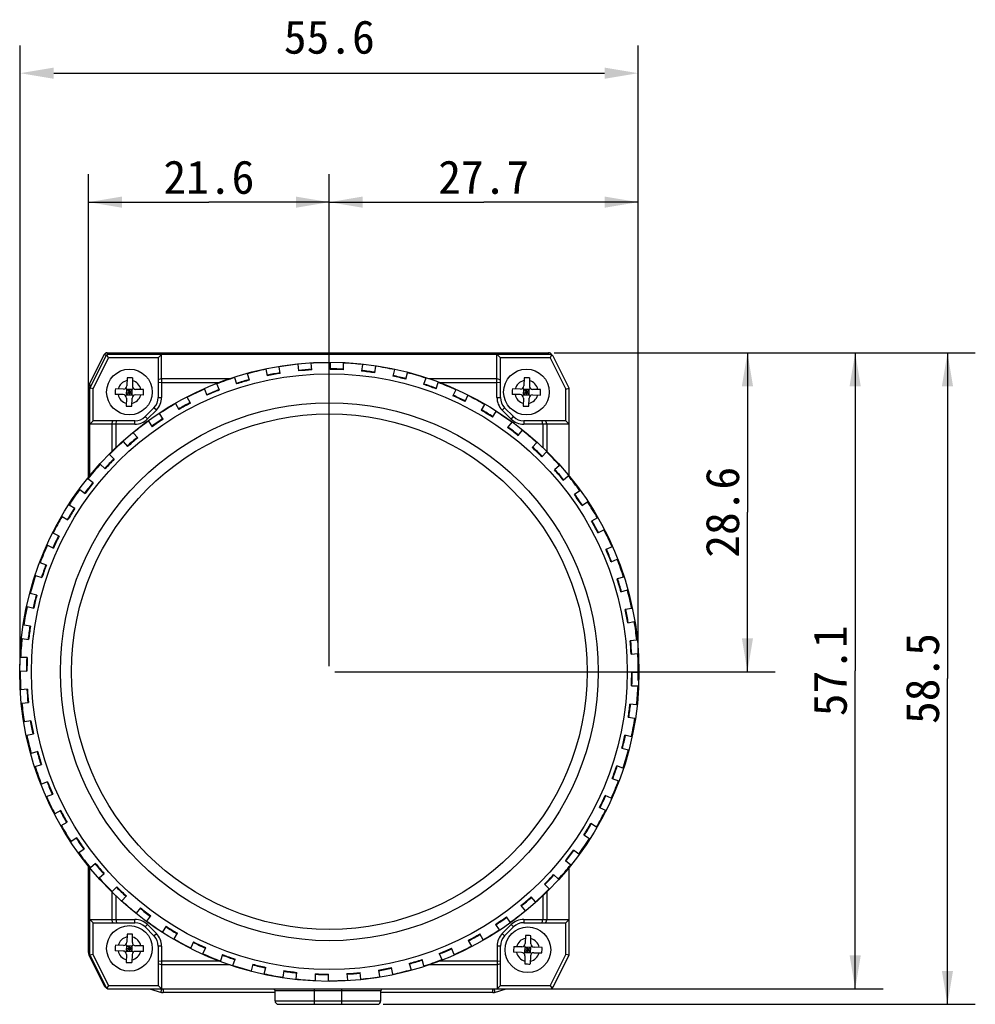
# Model space of a CAD drawing. Header units: millimetres. Extents: x 51 to 387, y 130 to 235.
# Tile 1 of 10: x 51 to 137, y 146 to 235. Entities that reach past the tile are written whole.
import ezdxf
from ezdxf.enums import TextEntityAlignment as Align

# ---------------------------------------------------------------- set-up
doc = ezdxf.new("R2010")
doc.units = ezdxf.units.MM
doc.header["$LTSCALE"] = 23.1
doc.header["$PDMODE"] = 3
doc.header["$PDSIZE"] = 8
doc.layers.get('0').update_dxf_attribs({"linetype": 'CONTINUOUS'})
doc.layers.get('Defpoints').update_dxf_attribs({"linetype": 'CONTINUOUS'})
doc.layers.add('20_ALL_FEATURES', color=7, linetype='CONTINUOUS')
doc.layers.add('51__DRAFT_DIMS', color=7, linetype='CONTINUOUS')
doc.styles.get("Standard").update_dxf_attribs({"font": 'simfang.ttf'})
doc.dimstyles.new('DIMSTYLE_2', dxfattribs={"dimtxt": 3, "dimasz": 3, "dimexe": 2.5, "dimexo": 0.5, "dimgap": 0.75, "dimtad": 1, "dimdec": 1, "dimdsep": 46, "dimtxsty": 'STANDARD', "dimblk": '_FILLED', "dimblk1": '_FILLED', "dimblk2": '_FILLED', "dimcen": 0.09, "dimclrt": 3, "dimazin": 2, "dimtp": 0.2, "dimtm": 0.2, "dimtfac": 1, "dimtdec": 1, "dimtofl": 0, "dimtmove": 0, "dimatfit": 3, "dimldrblk": '_FILLED', "dimfxl": 1, "dimtolj": 1, "dimarcsym": 0})
doc.dimstyles.new('DIMSTYLE_4', dxfattribs={"dimtxt": 3, "dimasz": 3, "dimexe": 2.5, "dimexo": 0.5, "dimgap": 0.75, "dimtad": 1, "dimdsep": 46, "dimtxsty": 'STANDARD', "dimblk": '_FILLED', "dimblk1": '_FILLED', "dimblk2": '_FILLED', "dimcen": 0.09, "dimclrt": 3, "dimazin": 2, "dimtp": 0.3, "dimtm": 0.3, "dimtfac": 1, "dimtofl": 0, "dimtmove": 0, "dimatfit": 3, "dimldrblk": '_FILLED', "dimfxl": 1, "dimtolj": 1, "dimarcsym": 0})
doc.dimstyles.new('DIMSTYLE_6', dxfattribs={"dimtxt": 3, "dimasz": 3, "dimexe": 2.5, "dimexo": 0.5, "dimgap": 0.75, "dimtad": 1, "dimdec": 1, "dimdsep": 46, "dimtxsty": 'STANDARD', "dimblk": '_FILLED', "dimblk1": '_FILLED', "dimblk2": '_FILLED', "dimcen": 0.09, "dimclrt": 3, "dimazin": 2, "dimtp": 0.3, "dimtm": 0.3, "dimtfac": 1, "dimtdec": 1, "dimtofl": 0, "dimtmove": 0, "dimatfit": 3, "dimldrblk": '_FILLED', "dimfxl": 1, "dimtolj": 1, "dimarcsym": 0})

# ---------------------------------------------------------------- blocks, each defined once
blk = doc.blocks.new('_FILLED')
at = {"color": 0, "linetype": 'ByBlock'}
blk.add_solid([(0, 0), (-1, 0.167), (-1, -0.167)], dxfattribs=at)
blk = doc.blocks.new('*D7')
at = {"layer": '51__DRAFT_DIMS', "color": 4}
for p, q in [((78.917, 176.733), (78.917, 220.899)), ((106.638, 175.454), (106.638, 220.899)), ((78.917, 218.399), (92.778, 218.399)), ((106.638, 218.399), (92.778, 218.399))]:
    blk.add_line(p, q, dxfattribs=at)
at = {"layer": '51__DRAFT_DIMS', "color": 4, "xscale": 3, "yscale": 3, "zscale": 3, "rotation": 180}
blk.add_blockref('_FILLED', (78.917, 218.399), dxfattribs=at)
at = {"layer": '51__DRAFT_DIMS', "color": 4, "xscale": 3, "yscale": 3, "zscale": 3}
blk.add_blockref('_FILLED', (106.638, 218.399), dxfattribs=at)
at = {"layer": '51__DRAFT_DIMS', "color": 3}
blk.add_text('27.7', height=3, dxfattribs=at).set_placement((92.778, 219.149), align=Align.CENTER)
blk = doc.blocks.new('*D8')
at = {"layer": '51__DRAFT_DIMS', "color": 0, "lineweight": -2}
for p, q in [((51.168, 176.813), (51.168, 232.479)), ((106.638, 175.454), (106.638, 232.479)), ((54.168, 229.979), (103.638, 229.979))]:
    blk.add_line(p, q, dxfattribs=at)
at = {"layer": 'Defpoints', "color": 0}
for p in [(106.638, 229.979), (51.168, 176.313), (106.638, 174.954)]:
    blk.add_point(p, dxfattribs=at)
at = {"layer": '51__DRAFT_DIMS', "color": 0, "linetype": 'ByBlock', "lineweight": -2, "xscale": 3, "yscale": 3, "zscale": 3, "rotation": 180}
blk.add_blockref('_FILLED', (51.168, 229.979), dxfattribs=at)
at = {"layer": '51__DRAFT_DIMS', "color": 0, "linetype": 'ByBlock', "lineweight": -2, "xscale": 3, "yscale": 3, "zscale": 3}
blk.add_blockref('_FILLED', (106.638, 229.979), dxfattribs=at)
at = {"layer": '51__DRAFT_DIMS', "color": 3, "insert": (78.917, 234.729), "char_height": 3, "attachment_point": 2, "line_spacing_factor": 0.9}
blk.add_mtext('\\A1;\\A1;55.6', dxfattribs=at)
blk = doc.blocks.new('*D9')
at = {"layer": '51__DRAFT_DIMS', "color": 4}
for p, q in [((57.294, 197.158), (57.294, 220.899)), ((78.917, 176.733), (78.917, 220.899)), ((57.294, 218.399), (68.105, 218.399)), ((78.917, 218.399), (68.105, 218.399))]:
    blk.add_line(p, q, dxfattribs=at)
at = {"layer": '51__DRAFT_DIMS', "color": 4, "xscale": 3, "yscale": 3, "zscale": 3, "rotation": 180}
blk.add_blockref('_FILLED', (57.294, 218.399), dxfattribs=at)
at = {"layer": '51__DRAFT_DIMS', "color": 4, "xscale": 3, "yscale": 3, "zscale": 3}
blk.add_blockref('_FILLED', (78.917, 218.399), dxfattribs=at)
at = {"layer": '51__DRAFT_DIMS', "color": 3}
blk.add_text('21.6', height=3, dxfattribs=at).set_placement((68.105, 219.149), align=Align.CENTER)
blk = doc.blocks.new('*D10')
at = {"layer": '51__DRAFT_DIMS', "color": 4}
for p, q in [((99.108, 204.871), (118.958, 204.871)), ((116.458, 204.871), (116.458, 190.552)), ((116.458, 176.233), (116.458, 190.552)), ((79.417, 176.233), (118.958, 176.233))]:
    blk.add_line(p, q, dxfattribs=at)
at = {"layer": '51__DRAFT_DIMS', "color": 4, "xscale": 3, "yscale": 3, "zscale": 3}
for p, rotation in [((116.458, 204.871), 90), ((116.458, 176.233), 270)]:
    blk.add_blockref('_FILLED', p, dxfattribs=dict(at, rotation=rotation))
at = {"layer": '51__DRAFT_DIMS', "color": 3}
blk.add_text('28.6', height=3, rotation=90, dxfattribs=at).set_placement((115.708, 190.552), align=Align.CENTER)
blk = doc.blocks.new('*D11')
at = {"layer": '51__DRAFT_DIMS', "color": 4}
for p, q in [((99.108, 204.871), (128.631, 204.871)), ((126.131, 204.871), (126.131, 176.317)), ((126.131, 147.762), (126.131, 176.317)), ((94.479, 147.762), (128.631, 147.763))]:
    blk.add_line(p, q, dxfattribs=at)
at = {"layer": '51__DRAFT_DIMS', "color": 4, "xscale": 3, "yscale": 3, "zscale": 3}
for p, rotation in [((126.131, 204.871), 90.00033716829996), ((126.131, 147.762), 270.0003371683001)]:
    blk.add_blockref('_FILLED', p, dxfattribs=dict(at, rotation=rotation))
at = {"layer": '51__DRAFT_DIMS', "color": 3}
blk.add_text('57.1', height=3, rotation=90, dxfattribs=at).set_placement((125.381, 176.317), align=Align.CENTER)
blk = doc.blocks.new('*D12')
at = {"layer": '51__DRAFT_DIMS', "color": 4}
for p, q in [((99.108, 204.871), (136.917, 204.871)), ((134.417, 204.871), (134.417, 175.621)), ((134.417, 146.371), (134.417, 175.621)), ((83.744, 146.371), (136.917, 146.371))]:
    blk.add_line(p, q, dxfattribs=at)
at = {"layer": '51__DRAFT_DIMS', "color": 4, "xscale": 3, "yscale": 3, "zscale": 3}
for p, rotation in [((134.417, 204.871), 90), ((134.417, 146.371), 270)]:
    blk.add_blockref('_FILLED', p, dxfattribs=dict(at, rotation=rotation))
at = {"layer": '51__DRAFT_DIMS', "color": 3}
blk.add_text('58.5', height=3, rotation=90, dxfattribs=at).set_placement((133.667, 175.621), align=Align.CENTER)

msp = doc.modelspace()

# ---------------------------------------------------------------- linework, layer by layer
at = {"layer": '20_ALL_FEATURES', "color": 7}
for p, q in [((57.362, 202.008), (58.711, 204.705)), ((58.837, 204.559), (57.444, 201.778)), ((57.712, 201.643), (59.105, 204.424)), ((58.717, 204.717), (58.711, 204.705)), ((59.105, 204.424), (58.947, 204.68)), ((58.979, 204.871), (58.966, 204.87)), ((58.979, 204.871), (98.608, 204.871)), ((98.737, 204.725), (59.105, 204.724)), ((63.556, 204.424), (59.105, 204.424)), ((63.556, 204.424), (63.856, 204.724)), ((63.556, 204.424), (63.556, 200.861)), ((63.856, 202.565), (63.856, 204.724)), ((93.967, 200.861), (93.967, 204.725)), ((93.978, 204.725), (94.278, 204.425)), ((94.278, 200.861), (94.278, 204.425)), ((98.737, 204.425), (94.278, 204.425)), ((98.737, 204.425), (98.895, 204.68)), ((98.737, 204.425), (100.148, 201.616)), ((98.877, 204.705), (98.886, 204.685)), ((100.416, 201.751), (99.005, 204.559)), ((73.226, 203.393), (73.337, 202.804)), ((74.516, 203.024), (74.406, 203.614)), ((76.096, 203.84), (76.144, 203.241)), ((77.341, 203.338), (77.293, 203.936)), ((78.997, 203.983), (78.983, 203.383)), ((80.182, 203.354), (80.197, 203.954)), ((81.898, 203.823), (81.82, 203.228)), ((83.01, 203.073), (83.088, 203.668)), ((84.765, 203.36), (84.626, 202.776)), ((60.752, 202.627), (60.735, 201.907)), ((61.252, 202.614), (61.235, 201.895)), ((63.556, 202.46), (63.856, 202.565)), ((63.856, 202.565), (63.856, 202.213)), ((63.856, 202.565), (70.006, 202.565)), ((70.418, 202.65), (70.59, 202.075)), ((71.74, 202.417), (71.568, 202.993)), ((85.793, 202.498), (85.933, 203.082)), ((87.569, 202.6), (87.369, 202.034)), ((87.829, 202.565), (93.967, 202.565)), ((93.967, 202.565), (94.278, 202.456)), ((96.397, 202.627), (96.38, 201.907)), ((96.897, 202.614), (96.879, 201.895)), ((57.294, 193.704), (57.294, 201.716)), ((57.362, 202.008), (57.36, 202.003)), ((57.412, 193.85), (57.412, 201.643)), ((57.712, 201.643), (57.42, 201.712)), ((57.712, 198.763), (57.712, 201.643)), ((60.427, 201.615), (59.708, 201.632)), ((60.625, 201.021), (61.317, 201.68)), ((61.301, 201.005), (60.642, 201.697)), ((60.715, 201.107), (60.727, 201.607)), ((60.727, 201.607), (61.227, 201.595)), ((60.965, 201.101), (60.977, 201.601)), ((61.215, 201.095), (61.227, 201.595)), ((62.247, 201.57), (61.527, 201.588)), ((63.856, 202.213), (63.556, 202.177)), ((63.856, 202.213), (63.856, 200.861)), ((63.856, 202.213), (69.024, 202.213)), ((67.704, 201.617), (67.934, 201.063)), ((69.042, 201.524), (68.812, 202.078)), ((88.501, 201.636), (88.701, 202.202)), ((88.81, 202.213), (93.967, 202.213)), ((94.278, 202.176), (93.967, 202.213)), ((96.072, 201.615), (95.353, 201.632)), ((96.27, 201.021), (96.962, 201.68)), ((96.945, 201.005), (96.286, 201.697)), ((96.36, 201.107), (96.372, 201.607)), ((96.372, 201.607), (96.872, 201.595)), ((96.61, 201.101), (96.622, 201.601)), ((96.86, 201.095), (96.872, 201.595)), ((97.891, 201.57), (97.172, 201.588)), ((100.148, 201.616), (100.44, 201.685)), ((100.148, 198.764), (100.148, 201.616)), ((100.448, 193.819), (100.448, 201.616)), ((60.415, 201.115), (59.696, 201.132)), ((60.708, 200.807), (60.69, 200.088)), ((60.715, 201.107), (61.215, 201.095)), ((60.721, 201.357), (61.221, 201.345)), ((61.19, 200.076), (61.208, 200.795)), ((62.234, 201.07), (61.515, 201.088)), ((66.453, 200.353), (66.165, 200.88)), ((90.277, 201.552), (90.02, 201.009)), ((91.104, 200.495), (91.361, 201.037)), ((96.06, 201.115), (95.34, 201.132)), ((96.353, 200.807), (96.335, 200.088)), ((96.36, 201.107), (96.86, 201.095)), ((96.366, 201.357), (96.866, 201.345)), ((96.835, 200.076), (96.852, 200.795)), ((97.16, 201.088), (97.879, 201.07)), ((63.176, 199.942), (62.379, 199.145)), ((65.112, 200.305), (65.399, 199.779)), ((92.862, 200.225), (92.549, 199.713)), ((95.456, 199.145), (94.659, 199.942)), ((62.591, 198.933), (63.388, 199.73)), ((64, 198.918), (63.659, 199.412)), ((93.573, 199.088), (93.886, 199.6)), ((94.439, 199.722), (95.236, 198.925)), ((57.412, 198.464), (57.712, 198.764)), ((59.756, 198.464), (57.412, 198.464)), ((59.794, 198.764), (57.712, 198.764)), ((59.381, 198.464), (59.493, 198.764)), ((59.381, 198.464), (59.381, 196.011)), ((59.794, 198.764), (59.756, 198.464)), ((59.756, 198.464), (59.756, 196.375)), ((61.459, 198.464), (59.756, 198.464)), ((61.459, 198.764), (59.794, 198.764)), ((62.671, 198.731), (63.012, 198.237)), ((95.293, 198.636), (94.929, 198.16)), ((98.336, 198.764), (96.375, 198.764)), ((98.453, 198.453), (96.375, 198.453)), ((98.078, 198.453), (98.038, 198.764)), ((98.078, 198.453), (98.078, 196.375)), ((100.148, 198.764), (98.336, 198.764)), ((98.336, 198.764), (98.453, 198.453)), ((98.453, 198.453), (98.453, 196.012)), ((100.448, 198.452), (98.453, 198.453)), ((100.148, 198.764), (100.448, 198.464)), ((61.71, 197.234), (61.32, 197.69)), ((95.882, 197.431), (96.246, 197.908)), ((60.409, 196.909), (60.799, 196.453)), ((97.545, 196.802), (97.133, 196.366)), ((59.609, 195.321), (59.173, 195.733)), ((98.005, 195.541), (98.417, 195.977)), ((58.349, 194.861), (58.785, 194.449)), ((99.593, 194.742), (99.137, 194.352)), ((99.918, 193.44), (100.374, 193.831)), ((57.72, 193.198), (57.243, 193.562)), ((56.514, 192.609), (56.991, 192.245)), ((101.415, 192.48), (100.921, 192.139)), ((56.063, 190.889), (55.551, 191.202)), ((101.602, 191.151), (102.096, 191.492)), ((54.925, 190.178), (55.438, 189.865)), ((102.99, 190.039), (102.463, 189.752)), ((54.656, 188.42), (54.114, 188.677)), ((103.037, 188.698), (103.564, 188.985)), ((53.599, 187.593), (54.141, 187.336)), ((104.301, 187.447), (103.747, 187.217)), ((53.515, 185.817), (52.949, 186.017)), ((104.208, 186.109), (104.762, 186.339)), ((52.55, 184.885), (53.116, 184.685)), ((105.334, 184.732), (104.759, 184.561)), ((52.653, 183.109), (52.069, 183.248)), ((105.101, 183.411), (105.677, 183.582)), ((51.791, 182.081), (52.374, 181.942)), ((106.078, 181.925), (105.488, 181.814)), ((52.078, 180.326), (51.483, 180.404)), ((105.708, 180.635), (106.298, 180.745)), ((51.328, 179.214), (51.923, 179.136)), ((106.524, 179.054), (105.925, 179.006)), ((106.022, 177.81), (106.62, 177.858)), ((51.797, 177.498), (51.197, 177.513)), ((51.168, 176.313), (51.767, 176.299)), ((106.667, 176.153), (106.067, 176.168)), ((51.813, 174.657), (51.215, 174.608)), ((106.038, 174.968), (106.638, 174.954)), ((51.311, 173.412), (51.909, 173.46)), ((106.507, 173.253), (105.912, 173.33)), ((52.127, 171.832), (51.537, 171.722)), ((105.757, 172.14), (106.352, 172.063)), ((51.757, 170.542), (52.347, 170.652)), ((106.044, 170.386), (105.46, 170.525)), ((52.733, 169.056), (52.158, 168.884)), ((105.182, 169.357), (105.766, 169.218)), ((52.501, 167.734), (53.076, 167.906)), ((105.284, 167.582), (104.718, 167.781)), ((53.627, 166.358), (53.073, 166.127)), ((104.32, 166.65), (104.886, 166.45)), ((53.534, 165.02), (54.088, 165.25)), ((104.236, 164.873), (103.694, 165.131)), ((54.798, 163.769), (54.271, 163.481)), ((103.179, 164.047), (103.721, 163.789)), ((54.845, 162.428), (55.372, 162.715)), ((102.909, 162.289), (102.397, 162.602)), ((56.233, 161.316), (55.739, 160.975)), ((101.772, 161.578), (102.284, 161.265)), ((56.42, 159.987), (56.914, 160.328)), ((101.32, 159.858), (100.844, 160.222)), ((100.115, 159.269), (100.592, 158.904)), ((57.294, 151.025), (57.294, 158.763)), ((57.412, 150.843), (57.412, 158.617)), ((57.916, 159.026), (57.461, 158.636)), ((100.447, 150.871), (100.448, 158.647)), ((58.242, 157.725), (58.697, 158.115)), ((99.486, 157.606), (99.05, 158.018)), ((59.83, 156.925), (59.418, 156.489)), ((98.225, 157.146), (98.661, 156.734)), ((59.382, 156.455), (59.382, 153.996)), ((59.757, 156.091), (59.757, 153.996)), ((60.29, 155.665), (60.702, 156.101)), ((97.426, 155.558), (97.036, 156.013)), ((98.079, 156.092), (98.079, 153.997)), ((98.454, 156.456), (98.454, 153.997)), ((61.953, 155.036), (61.588, 154.559)), ((96.125, 155.232), (96.515, 154.777)), ((57.712, 153.696), (57.412, 153.996)), ((57.412, 153.996), (61.46, 153.996)), ((59.494, 153.696), (59.382, 153.996)), ((59.757, 153.996), (59.795, 153.696)), ((62.542, 153.83), (62.906, 154.307)), ((95.164, 153.736), (94.823, 154.23)), ((96.376, 153.997), (98.454, 153.997)), ((98.04, 153.697), (98.079, 153.997)), ((98.454, 153.997), (98.341, 153.697)), ((98.454, 153.997), (100.448, 153.996)), ((100.448, 153.996), (100.148, 153.696)), ((57.712, 150.843), (57.712, 153.696)), ((57.712, 153.696), (59.795, 153.696)), ((59.795, 153.696), (61.46, 153.696)), ((62.379, 153.316), (63.176, 152.519)), ((63.388, 152.731), (62.591, 153.528)), ((64.262, 153.379), (63.949, 152.867)), ((93.835, 153.549), (94.176, 153.055)), ((95.244, 153.528), (94.447, 152.731)), ((95.456, 153.316), (94.659, 152.519)), ((96.376, 153.697), (98.341, 153.697)), ((98.341, 153.697), (100.148, 153.696)), ((100.147, 150.871), (100.148, 153.696)), ((60.752, 152.666), (60.735, 151.947)), ((61.235, 151.934), (61.252, 152.654)), ((64.973, 152.241), (65.286, 152.754)), ((91.382, 152.114), (91.669, 151.587)), ((92.723, 152.161), (92.436, 152.688)), ((96.523, 152.541), (96.506, 151.821)), ((97.006, 151.809), (97.023, 152.528)), ((60.427, 151.654), (59.708, 151.672)), ((60.625, 151.061), (61.317, 151.72)), ((61.301, 151.044), (60.642, 151.737)), ((60.715, 151.147), (60.727, 151.647)), ((60.721, 151.397), (61.221, 151.384)), ((60.727, 151.647), (61.227, 151.634)), ((60.965, 151.141), (60.977, 151.64)), ((61.215, 151.134), (61.227, 151.634)), ((62.247, 151.61), (61.527, 151.627)), ((63.557, 151.599), (63.557, 148.062)), ((63.857, 151.599), (63.857, 147.762)), ((66.731, 151.972), (66.473, 151.43)), ((67.557, 150.915), (67.815, 151.457)), ((90.131, 150.85), (89.901, 151.404)), ((93.978, 151.6), (93.979, 147.762)), ((94.279, 148.062), (94.279, 151.6)), ((96.198, 151.529), (95.479, 151.546)), ((96.396, 150.935), (97.088, 151.594)), ((97.072, 150.919), (96.413, 151.611)), ((96.486, 151.021), (96.498, 151.521)), ((96.492, 151.271), (96.992, 151.259)), ((96.498, 151.521), (96.998, 151.509)), ((96.736, 151.015), (96.748, 151.515)), ((96.986, 151.009), (96.998, 151.509)), ((98.018, 151.484), (97.298, 151.502)), ((57.294, 151.025), (57.294, 151.017)), ((57.35, 150.758), (57.36, 150.738)), ((57.362, 150.733), (58.711, 148.036)), ((57.712, 150.843), (57.42, 150.774)), ((57.444, 150.709), (58.837, 147.928)), ((59.105, 148.062), (57.712, 150.843)), ((60.415, 151.154), (59.696, 151.172)), ((60.708, 150.847), (60.69, 150.128)), ((60.715, 151.147), (61.215, 151.134)), ((61.208, 150.835), (61.19, 150.115)), ((62.234, 151.11), (61.515, 151.127)), ((69.334, 150.831), (69.134, 150.265)), ((70.266, 149.866), (70.465, 150.432)), ((87.416, 149.817), (87.245, 150.392)), ((88.793, 150.943), (89.023, 150.389)), ((96.186, 151.029), (95.467, 151.046)), ((96.479, 150.721), (96.461, 150.002)), ((96.486, 151.021), (96.986, 151.009)), ((96.979, 150.709), (96.961, 149.99)), ((97.286, 151.002), (98.005, 150.984)), ((100.147, 150.871), (98.737, 148.062)), ((99.005, 147.928), (100.416, 150.736)), ((100.147, 150.871), (100.439, 150.802)), ((63.557, 150.289), (63.857, 150.254)), ((63.857, 149.901), (63.557, 150.006)), ((69.024, 150.254), (63.857, 150.254)), ((70.005, 149.901), (63.857, 149.901)), ((72.041, 149.968), (71.902, 149.385)), ((73.07, 149.107), (73.209, 149.69)), ((83.319, 149.442), (83.429, 148.853)), ((84.609, 149.073), (84.498, 149.663)), ((86.095, 150.049), (86.266, 149.474)), ((93.979, 149.902), (87.83, 149.902)), ((93.978, 150.254), (88.811, 150.254)), ((93.978, 150.254), (94.279, 150.289)), ((94.279, 150.007), (93.979, 149.902)), ((74.824, 149.394), (74.747, 148.798)), ((75.937, 148.644), (76.014, 149.239)), ((77.652, 149.113), (77.638, 148.513)), ((78.837, 148.483), (78.852, 149.083)), ((80.494, 149.129), (80.542, 148.531)), ((81.738, 148.627), (81.69, 149.225)), ((59.105, 148.062), (58.947, 147.807)), ((59.105, 148.062), (63.557, 148.062)), ((59.105, 147.762), (98.737, 147.762)), ((62.782, 147.762), (63.848, 147.442)), ((63.857, 147.762), (63.557, 148.062)), ((93.735, 147.442), (94.802, 147.762)), ((94.279, 148.062), (93.979, 147.762)), ((94.279, 148.062), (98.737, 148.062)), ((98.737, 148.062), (98.894, 147.807)), ((74.044, 147.421), (63.992, 147.421)), ((74.044, 146.671), (74.044, 147.571)), ((83.544, 146.671), (83.544, 147.571)), ((93.592, 147.421), (83.544, 147.421)), ((74.344, 146.371), (83.244, 146.371))]:
    msp.add_line(p, q, dxfattribs=at)
at = {"layer": '20_ALL_FEATURES', "color": 4}
for p, q in [((58.878, 204.621), (58.711, 204.705)), ((58.979, 204.871), (58.979, 204.697)), ((98.608, 204.725), (98.608, 204.871)), ((98.877, 204.705), (98.862, 204.697)), ((57.294, 201.716), (57.416, 201.688)), ((57.485, 201.98), (57.362, 202.008)), ((57.435, 201.78), (57.436, 201.785)), ((63.556, 200.861), (63.856, 200.861)), ((93.967, 200.861), (94.278, 200.861)), ((63.388, 199.73), (63.176, 199.942)), ((94.659, 199.942), (94.439, 199.722)), ((62.379, 199.145), (62.591, 198.933)), ((95.236, 198.925), (95.456, 199.145)), ((61.459, 198.464), (61.459, 198.764)), ((96.375, 198.764), (96.375, 198.453)), ((61.46, 153.696), (61.46, 153.996)), ((96.376, 153.997), (96.376, 153.697)), ((62.591, 153.528), (62.379, 153.316)), ((95.456, 153.316), (95.244, 153.528)), ((63.176, 152.519), (63.388, 152.731)), ((94.447, 152.731), (94.659, 152.519)), ((63.857, 151.599), (63.557, 151.599)), ((94.279, 151.6), (93.978, 151.6)), ((57.412, 151.053), (57.294, 151.025)), ((57.362, 150.733), (57.428, 150.748)), ((58.711, 148.036), (58.768, 148.065)), ((63.992, 147.763), (63.992, 147.421)), ((77.544, 147.762), (77.544, 146.371)), ((80.044, 146.371), (80.044, 147.762)), ((93.592, 147.421), (93.592, 147.763)), ((83.544, 147.571), (74.044, 147.571)), ((74.044, 146.671), (83.544, 146.671))]:
    msp.add_line(p, q, dxfattribs=at)
at = {"layer": '20_ALL_FEATURES', "color": 7}
for points in [[(58.966, 204.87), (58.953, 204.869), (58.939, 204.868), (58.926, 204.866), (58.912, 204.863), (58.898, 204.86), (58.885, 204.855), (58.872, 204.851), (58.859, 204.846), (58.847, 204.84), (58.834, 204.833), (58.822, 204.826), (58.811, 204.819), (58.799, 204.811), (58.788, 204.802), (58.778, 204.793), (58.768, 204.783), (58.758, 204.773), (58.749, 204.763), (58.74, 204.752), (58.732, 204.741), (58.724, 204.729), (58.717, 204.717)], [(57.36, 202.003), (57.35, 201.983), (57.342, 201.962), (57.334, 201.941), (57.326, 201.92), (57.32, 201.899), (57.314, 201.878), (57.309, 201.856), (57.304, 201.834), (57.301, 201.813), (57.298, 201.791), (57.296, 201.768), (57.294, 201.746)], [(57.294, 201.746), (57.294, 201.724), (57.294, 201.716)], [(57.294, 151.017), (57.294, 150.995), (57.296, 150.973), (57.298, 150.951), (57.301, 150.929), (57.304, 150.907), (57.309, 150.885), (57.314, 150.863), (57.32, 150.842), (57.326, 150.821), (57.334, 150.8), (57.342, 150.779), (57.35, 150.758)], [(57.355, 150.749), (57.358, 150.742), (57.363, 150.732)]]:
    msp.add_lwpolyline(points, dxfattribs=at)
for centre, radius in [((78.917, 176.233), 27.8), ((60.971, 201.351), 2.05), ((96.616, 201.351), 2.05), ((78.917, 176.233), 26.75), ((78.917, 176.233), 24.15), ((78.917, 176.233), 23.15), ((60.971, 151.391), 2.05), ((96.742, 151.265), 2.05)]:
    msp.add_circle(centre, radius, dxfattribs=at)
for centre, radius, start, end in [((58.979, 204.571), 0.3, 90, 153.43495), ((59.105, 204.424), 0.3, 90.00034, 153.40217), ((98.608, 204.571), 0.3, 26.56505, 90), ((98.737, 204.425), 0.3, 26.6695, 90.00034), ((78.917, 176.233), 27.75, 101.83471, 105.35686), ((78.917, 176.233), 27.75, 95.83471, 99.35686), ((78.917, 176.233), 27.2, 93.33169, 95.85975), ((78.917, 176.233), 27.75, 89.83471, 93.35686), ((78.917, 176.233), 27.15, 87.32948, 89.86209), ((78.917, 176.233), 27.2, 87.33178, 89.85974), ((78.917, 176.233), 27.75, 83.83471, 87.35686), ((78.917, 176.233), 27.75, 77.83471, 81.35686), ((60.842, 196.213), 6.414, 88.56406, 90.79776), ((60.849, 196.213), 6.414, 86.39367, 88.62737), ((78.917, 176.233), 27.75, 107.83471, 111.35686), ((78.917, 176.233), 27.2, 105.33175, 107.85976), ((78.917, 176.233), 27.2, 99.33178, 101.85973), ((78.917, 176.233), 27.15, 99.32948, 101.86209), ((78.917, 176.233), 27.15, 93.32948, 95.86209), ((78.917, 176.233), 27.15, 81.32948, 83.86209), ((78.917, 176.233), 27.2, 81.33181, 83.85987), ((78.917, 176.233), 27.15, 75.32948, 77.86209), ((78.917, 176.233), 27.2, 75.33184, 77.8598), ((78.917, 176.233), 27.75, 71.83471, 75.35686), ((96.486, 196.213), 6.414, 88.56406, 90.79776), ((96.494, 196.213), 6.414, 86.39367, 88.62737), ((57.946, 201.716), 0.653, 153.43495, 180), ((57.712, 201.643), 0.3, 153.40217, 180.00012), ((66.291, 201.221), 6.596, 176.42366, 180.76777), ((60.435, 201.914), 0.3, 268.59572, 358.59572), ((61.534, 201.888), 0.3, 178.59572, 268.59572), ((78.917, 176.233), 27.75, 113.83471, 117.35686), ((78.917, 176.233), 27.15, 105.32948, 107.86209), ((78.917, 176.233), 27.15, 69.32948, 71.86209), ((78.917, 176.233), 27.2, 69.33182, 71.85982), ((78.917, 176.233), 27.75, 65.83471, 69.35686), ((101.936, 201.221), 6.596, 176.42366, 180.76777), ((96.08, 201.914), 0.3, 268.59572, 358.59572), ((97.179, 201.888), 0.3, 178.59572, 268.59572), ((100.148, 201.616), 0.3, 359.99949, 26.6695), ((60.408, 200.815), 0.3, 358.59572, 88.59572), ((61.508, 200.788), 0.3, 88.59572, 178.59572), ((55.651, 201.482), 6.596, 356.42369, 0.76775), ((62.256, 200.861), 1.3, 315.0016, 0.0016), ((62.256, 200.861), 1.6, 315.00136, 0.00752), ((78.917, 176.233), 27.2, 111.33175, 113.85979), ((78.917, 176.233), 27.15, 111.32948, 113.86209), ((78.917, 176.233), 27.15, 63.32948, 65.86209), ((78.917, 176.233), 27.2, 63.33179, 65.85982), ((78.917, 176.233), 27.75, 59.83471, 63.35686), ((95.578, 200.861), 1.612, 179.99905, 224.99931), ((95.578, 200.861), 1.3, 179.9988, 224.99907), ((96.053, 200.815), 0.3, 358.59572, 88.59572), ((97.152, 200.788), 0.3, 88.59572, 178.59572), ((91.296, 201.482), 6.596, 356.42369, 0.76775), ((61.094, 206.493), 6.418, 266.39484, 268.62736), ((61.101, 206.493), 6.418, 268.56408, 270.7966), ((78.917, 176.233), 27.75, 119.83471, 123.35686), ((78.917, 176.233), 27.2, 117.3318, 119.85977), ((78.917, 176.233), 27.15, 117.32948, 119.86209), ((96.738, 206.493), 6.418, 266.39484, 268.62736), ((96.746, 206.493), 6.418, 268.56408, 270.7966), ((61.459, 200.064), 1.3, 270.00107, 315.00086), ((61.459, 200.064), 1.6, 270.00098, 315.00076), ((78.917, 176.233), 27.2, 123.33175, 125.85982), ((78.917, 176.233), 27.15, 57.32948, 59.86209), ((78.917, 176.233), 27.2, 57.33182, 59.85978), ((78.917, 176.233), 27.75, 53.83471, 57.35686), ((96.375, 200.064), 1.3, 224.99981, 269.9996), ((78.917, 176.233), 27.75, 125.83471, 129.35686), ((78.917, 176.233), 27.15, 123.32948, 125.86209), ((78.917, 176.233), 27.15, 51.32948, 53.86209), ((78.917, 176.233), 27.2, 51.33175, 53.85977), ((96.375, 200.064), 1.612, 224.99991, 269.9997), ((78.917, 176.233), 27.2, 129.33177, 131.85982), ((78.917, 176.233), 27.15, 129.32948, 131.86209), ((78.917, 176.233), 27.75, 47.83471, 51.35686), ((78.917, 176.233), 27.75, 131.83471, 135.35686), ((78.917, 176.233), 27.15, 45.32948, 47.86209), ((78.917, 176.233), 27.2, 45.33174, 47.8598), ((78.917, 176.233), 27.75, 41.83471, 45.35686), ((78.917, 176.233), 27.75, 137.83471, 141.35686), ((78.917, 176.233), 27.2, 135.33166, 137.85972), ((78.917, 176.233), 27.15, 135.32948, 137.86209), ((78.917, 176.233), 27.15, 39.32948, 41.86209), ((78.917, 176.233), 27.2, 39.33185, 41.8599), ((78.917, 176.233), 27.75, 35.83471, 39.35686), ((78.917, 176.233), 27.2, 141.33167, 143.85969), ((78.917, 176.233), 27.15, 141.32948, 143.86209), ((78.917, 176.233), 27.75, 143.83471, 147.35686), ((78.917, 176.233), 27.15, 33.32948, 35.86209), ((78.917, 176.233), 27.2, 33.33183, 35.8599), ((78.917, 176.233), 27.75, 29.83471, 33.35686), ((78.917, 176.233), 27.75, 149.83471, 153.35686), ((78.917, 176.233), 27.2, 147.33174, 149.8597), ((78.917, 176.233), 27.15, 147.32948, 149.86209), ((78.917, 176.233), 27.15, 27.32948, 29.86209), ((78.917, 176.233), 27.2, 27.33187, 29.85984), ((78.917, 176.233), 27.2, 153.33171, 155.85975), ((78.917, 176.233), 27.15, 153.32948, 155.86209), ((78.917, 176.233), 27.75, 23.83471, 27.35686), ((78.917, 176.233), 27.75, 155.83471, 159.35686), ((78.917, 176.233), 27.15, 21.32948, 23.86209), ((78.917, 176.233), 27.2, 21.33182, 23.85986), ((78.917, 176.233), 27.2, 159.33174, 161.85975), ((78.917, 176.233), 27.15, 159.32948, 161.86209), ((78.917, 176.233), 27.75, 17.83471, 21.35686), ((78.917, 176.233), 27.75, 161.83471, 165.35686), ((78.917, 176.233), 27.15, 15.32948, 17.86209), ((78.917, 176.233), 27.2, 15.33182, 17.85983), ((78.917, 176.233), 27.2, 165.33177, 167.85973), ((78.917, 176.233), 27.15, 165.32948, 167.86209), ((78.917, 176.233), 27.75, 11.83471, 15.35686), ((78.917, 176.233), 27.75, 167.83471, 171.35686), ((78.917, 176.233), 27.15, 9.32948, 11.86209), ((78.917, 176.233), 27.2, 9.33184, 11.85979), ((78.917, 176.233), 27.75, 5.83471, 9.35686), ((78.917, 176.233), 27.2, 171.33175, 173.85981), ((78.917, 176.233), 27.15, 171.32948, 173.86209), ((78.917, 176.233), 27.75, 173.83471, 177.35686), ((78.917, 176.233), 27.15, 3.32948, 5.86209), ((78.917, 176.233), 27.2, 3.33175, 5.85981), ((78.917, 176.233), 27.75, 359.83471, 3.35686), ((78.917, 176.233), 27.2, 177.33172, 179.85968), ((78.917, 176.233), 27.15, 177.32948, 179.86209), ((78.917, 176.233), 27.75, 179.83471, 183.35686), ((78.917, 176.233), 27.15, 357.32948, 359.86209), ((78.917, 176.233), 27.2, 357.33184, 359.8598), ((78.917, 176.233), 27.2, 183.33164, 185.8597), ((78.917, 176.233), 27.15, 183.32948, 185.86209), ((78.917, 176.233), 27.75, 353.83471, 357.35686), ((78.917, 176.233), 27.75, 185.83471, 189.35686), ((78.917, 176.233), 27.15, 351.32948, 353.86209), ((78.917, 176.233), 27.2, 351.33186, 353.85992), ((78.917, 176.233), 27.2, 189.33173, 191.85968), ((78.917, 176.233), 27.15, 189.32948, 191.86209), ((78.917, 176.233), 27.75, 347.83471, 351.35686), ((78.917, 176.233), 27.75, 191.83471, 195.35686), ((78.917, 176.233), 27.15, 345.32948, 347.86209), ((78.917, 176.233), 27.2, 345.33188, 347.85984), ((78.917, 176.233), 27.2, 195.33171, 197.85972), ((78.917, 176.233), 27.15, 195.32948, 197.86209), ((78.917, 176.233), 27.75, 341.83471, 345.35686), ((78.917, 176.233), 27.75, 197.83471, 201.35686), ((78.917, 176.233), 27.15, 339.32948, 341.86209), ((78.917, 176.233), 27.2, 339.33185, 341.85985), ((78.917, 176.233), 27.2, 201.33172, 203.85976), ((78.917, 176.233), 27.15, 201.32948, 203.86209), ((78.917, 176.233), 27.75, 335.83471, 339.35686), ((78.917, 176.233), 27.75, 203.83471, 207.35686), ((78.917, 176.233), 27.15, 333.32948, 335.86209), ((78.917, 176.233), 27.2, 333.33181, 335.85985), ((78.917, 176.233), 27.2, 207.33177, 209.85974), ((78.917, 176.233), 27.15, 207.32948, 209.86209), ((78.917, 176.233), 27.75, 329.83471, 333.35686), ((78.917, 176.233), 27.75, 209.83471, 213.35686), ((78.917, 176.233), 27.15, 327.32948, 329.86209), ((78.917, 176.233), 27.2, 327.33184, 329.8598), ((78.917, 176.233), 27.2, 213.33174, 215.8598), ((78.917, 176.233), 27.15, 213.32948, 215.86209), ((78.917, 176.233), 27.75, 323.83471, 327.35686), ((78.917, 176.233), 27.15, 321.32948, 323.86209), ((78.917, 176.233), 27.2, 321.33176, 323.85978), ((78.917, 176.233), 27.75, 215.83471, 219.35686), ((78.917, 176.233), 27.2, 219.33177, 221.85981), ((78.917, 176.233), 27.15, 219.32948, 221.86209), ((78.917, 176.233), 27.75, 317.83471, 321.35686), ((78.917, 176.233), 27.75, 221.83471, 225.35686), ((78.917, 176.233), 27.15, 315.32948, 317.86209), ((78.917, 176.233), 27.2, 315.33174, 317.8598), ((78.917, 176.233), 27.2, 225.33166, 227.85972), ((78.917, 176.233), 27.15, 225.32948, 227.86209), ((78.917, 176.233), 27.75, 311.83471, 315.35686), ((78.917, 176.233), 27.75, 227.83471, 231.35686), ((78.917, 176.233), 27.15, 309.32948, 311.86209), ((78.917, 176.233), 27.2, 309.33184, 311.85989), ((78.917, 176.233), 27.2, 231.33168, 233.8597), ((78.917, 176.233), 27.15, 231.32948, 233.86209), ((78.917, 176.233), 27.75, 305.83471, 309.35686), ((61.46, 152.396), 1.6, 45.00034, 90.00012), ((78.917, 176.233), 27.15, 303.32948, 305.86209), ((78.917, 176.233), 27.2, 303.33182, 305.85988), ((96.376, 152.397), 1.6, 90.00013, 134.99991), ((61.46, 152.396), 1.3, 45.00034, 90.00012), ((78.917, 176.233), 27.75, 233.83471, 237.35686), ((78.917, 176.233), 27.2, 237.33176, 239.85972), ((78.917, 176.233), 27.15, 237.32948, 239.86209), ((78.917, 176.233), 27.75, 299.83471, 303.35686), ((96.376, 152.397), 1.3, 90.00003, 134.99982), ((60.842, 146.253), 6.414, 88.56406, 90.79776), ((60.849, 146.253), 6.414, 86.39367, 88.62737), ((62.257, 151.599), 1.3, 0.00007, 45.00034), ((62.257, 151.599), 1.6, 0.00007, 45.00034), ((78.917, 176.233), 27.75, 239.83471, 243.35686), ((78.917, 176.233), 27.15, 297.32948, 299.86209), ((78.917, 176.233), 27.2, 297.33185, 299.85982), ((95.578, 151.6), 1.6, 134.99932, 179.99958), ((95.578, 151.6), 1.3, 134.99908, 179.99935), ((96.613, 146.127), 6.414, 88.56406, 90.79776), ((96.62, 146.127), 6.414, 86.39367, 88.62737), ((66.291, 151.26), 6.596, 176.42366, 180.76777), ((60.435, 151.954), 0.3, 268.59572, 358.59572), ((61.534, 151.927), 0.3, 178.59572, 268.59572), ((55.651, 151.521), 6.596, 356.42369, 0.76775), ((78.917, 176.233), 27.2, 243.33174, 245.85977), ((78.917, 176.233), 27.15, 243.32948, 245.86209), ((78.917, 176.233), 27.15, 291.32948, 293.86209), ((78.917, 176.233), 27.2, 291.33179, 293.85983), ((78.917, 176.233), 27.75, 293.83471, 297.35686), ((102.062, 151.135), 6.596, 176.42366, 180.76777), ((96.206, 151.828), 0.3, 268.59572, 358.59572), ((97.305, 151.802), 0.3, 178.59572, 268.59572), ((91.422, 151.396), 6.596, 356.42369, 0.76775), ((57.946, 151.025), 0.653, 180, 206.56505), ((57.712, 150.843), 0.3, 180.00012, 206.5976), ((60.408, 150.854), 0.3, 358.59572, 88.59572), ((61.508, 150.827), 0.3, 88.59572, 178.59572), ((78.917, 176.233), 27.75, 245.83471, 249.35686), ((78.917, 176.233), 27.2, 249.33178, 251.85978), ((78.917, 176.233), 27.15, 249.32948, 251.86209), ((78.917, 176.233), 27.15, 285.32948, 287.86209), ((78.917, 176.233), 27.2, 285.33178, 287.85979), ((78.917, 176.233), 27.75, 287.83471, 291.35686), ((96.179, 150.729), 0.3, 358.59572, 88.59572), ((97.279, 150.702), 0.3, 88.59572, 178.59572), ((100.147, 150.871), 0.3, 333.33051, 359.99949), ((61.094, 156.532), 6.418, 266.39484, 268.62736), ((61.101, 156.532), 6.418, 268.56408, 270.7966), ((78.917, 176.233), 27.75, 251.83471, 255.35686), ((78.917, 176.233), 27.2, 255.33181, 257.85977), ((78.917, 176.233), 27.15, 255.32948, 257.86209), ((78.917, 176.233), 27.15, 279.32948, 281.86209), ((78.917, 176.233), 27.2, 279.3318, 281.85975), ((78.917, 176.233), 27.75, 281.83471, 285.35686), ((96.865, 156.407), 6.418, 266.39484, 268.62736), ((96.872, 156.407), 6.418, 268.56408, 270.7966), ((78.917, 176.233), 27.75, 257.83471, 261.35686), ((78.917, 176.233), 27.2, 261.33179, 263.85986), ((78.917, 176.233), 27.15, 261.32948, 263.86209), ((78.917, 176.233), 27.75, 263.83471, 267.35686), ((78.917, 176.233), 27.2, 267.33178, 269.85974), ((78.917, 176.233), 27.15, 267.32948, 269.86209), ((78.917, 176.233), 27.15, 273.32948, 275.86209), ((78.917, 176.233), 27.2, 273.3317, 275.85976), ((78.917, 176.233), 27.75, 275.83471, 279.35686), ((58.979, 148.171), 0.3, 206.56505, 245.26489), ((59.105, 148.062), 0.3, 206.5976, 270.00034), ((73.744, 147.571), 0.3, 0, 39.7199), ((78.917, 176.233), 27.75, 269.83471, 273.35686), ((83.844, 147.571), 0.3, 140.26605, 180), ((98.737, 148.062), 0.3, 270.00034, 333.33051), ((63.992, 147.921), 0.5, 253.30076, 270), ((93.592, 147.921), 0.5, 270, 286.69924), ((74.344, 146.671), 0.3, 180, 270), ((83.244, 146.671), 0.3, 270, 360)]:
    msp.add_arc(centre, radius, start, end, dxfattribs=at)
at = {"layer": '20_ALL_FEATURES', "color": 4}
for centre, radius, start, end in [((61.717, 200.826), 4.387, 167.45009, 168.24245), ((61.717, 200.826), 4.387, 164.75765, 167.3712), ((59.27, 209.361), 7.594, 256.40064, 256.82097), ((60.971, 201.351), 1.05, 102.36986, 164.82157), ((60.971, 201.351), 1.05, 12.36986, 74.82157), ((96.616, 201.351), 1.05, 102.36986, 164.82157), ((96.616, 201.351), 1.05, 12.36986, 74.82157), ((60.971, 201.351), 1.05, 192.36986, 254.82157), ((60.971, 201.351), 1.05, 282.36986, 344.82157), ((96.616, 201.351), 1.05, 192.36986, 254.82157), ((96.616, 201.351), 1.05, 282.36986, 344.82157), ((60.971, 151.391), 1.05, 102.36986, 164.82157), ((60.971, 151.391), 1.05, 12.36986, 74.82157), ((96.742, 151.265), 1.05, 102.36986, 164.82157), ((96.742, 151.265), 1.05, 12.36986, 74.82157), ((60.971, 151.391), 1.05, 192.36986, 254.82157), ((60.971, 151.391), 1.05, 282.36986, 344.82157), ((96.742, 151.265), 1.05, 192.36986, 254.82157), ((96.742, 151.265), 1.05, 282.36986, 344.82157)]:
    msp.add_arc(centre, radius, start, end, dxfattribs=at)
for points, knots in [([(63.848, 147.442), (63.846, 147.443), (63.842, 147.445), (63.836, 147.452), (63.832, 147.462), (63.829, 147.475), (63.827, 147.492), (63.827, 147.521), (63.832, 147.564), (63.843, 147.619), (63.859, 147.673), (63.878, 147.721), (63.891, 147.75), (63.898, 147.762)], [0, 0, 0, 0, 0.018967, 0.04218, 0.072493, 0.111884, 0.161691, 0.222077, 0.37132, 0.544464, 0.7188, 0.874258, 1, 1, 1, 1]), ([(93.685, 147.762), (93.692, 147.75), (93.706, 147.721), (93.724, 147.673), (93.74, 147.619), (93.752, 147.564), (93.756, 147.521), (93.756, 147.492), (93.754, 147.475), (93.751, 147.462), (93.747, 147.452), (93.742, 147.445), (93.737, 147.443), (93.735, 147.442)], [0, 0, 0, 0, 0.125596, 0.280956, 0.455269, 0.628464, 0.777794, 0.838222, 0.888064, 0.927481, 0.95781, 0.981031, 1, 1, 1, 1])]:
    msp.add_open_spline(points, degree=3, knots=knots, dxfattribs=at)

# ---------------------------------------------------------------- dimensions: what is measured, and where the dimension line sits
at = {"layer": '51__DRAFT_DIMS', "color": 4}
dim = msp.add_linear_dim(base=(106.638, 229.979), p1=(51.168, 176.313), p2=(106.638, 174.954), text='\\A1;55.6', dimstyle='DIMSTYLE_4', override={"dimtxsty": 'STANDARD'}, dxfattribs=at)
dim.commit()
dim.dimension.update_dxf_attribs({"geometry": '*D8', "text_midpoint": (78.917, 229.979), "dimtype": 160})
for base, p1, p2, picture, middle in [((78.917, 218.399), (57.294, 196.658), (78.917, 176.233), '*D9', (68.073, 218.399)), ((106.638, 218.399), (78.917, 176.233), (106.638, 174.954), '*D7', (92.728, 218.399))]:
    dim = msp.add_linear_dim(base=base, p1=p1, p2=p2, dimstyle='DIMSTYLE_2', dxfattribs=at)
    dim.commit()
    dim.dimension.update_dxf_attribs({"geometry": picture, "text_midpoint": middle, "dimtype": 160})
for base, p1, p2, angle, dimstyle, picture, middle in [((116.458, 176.233), (98.608, 204.871), (78.917, 176.233), 270, 'DIMSTYLE_2', '*D10', (116.458, 190.52)), ((134.417, 204.871), (83.244, 146.371), (98.608, 204.871), 90, 'DIMSTYLE_4', '*D12', (134.417, 175.577)), ((126.131, 204.871), (93.979, 147.762), (98.608, 204.871), 90.00034, 'DIMSTYLE_6', '*D11', (126.131, 176.185))]:
    dim = msp.add_linear_dim(base=base, p1=p1, p2=p2, angle=angle, dimstyle=dimstyle, dxfattribs=at)
    dim.commit()
    dim.dimension.update_dxf_attribs({"geometry": picture, "text_midpoint": middle, "dimtype": 160})

doc.saveas('drawing.dxf')
